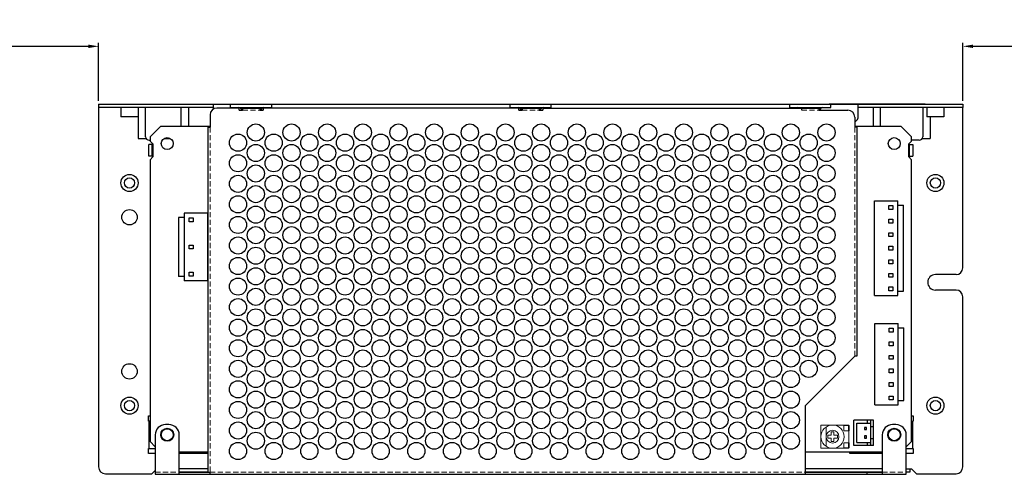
# Model space of a CAD drawing. Header units: millimetres. Extents: x 0 to 2584, y 0 to 2729.
# Tile 30 of 33: x 1453 to 1740, y 2597 to 2729. Entities that reach past the tile are written whole.
import ezdxf

# ---------------------------------------------------------------- set-up
doc = ezdxf.new("R2010")
doc.units = ezdxf.units.MM
doc.header["$LTSCALE"] = 6
doc.linetypes.add('HIDDEN', pattern=[0.375, 0.25, -0.125])
doc.layers.get('0').update_dxf_attribs({"linetype": 'CONTINUOUS'})
doc.layers.get('Defpoints').update_dxf_attribs({"linetype": 'CONTINUOUS'})
for name, color, linetype in [('02___PRT_ALL_AXES', 7, 'CONTINUOUS'), ('03___PRT_ALL_CURVES', 7, 'CONTINUOUS'), ('DIM', 2, 'CONTINUOUS'), ('H', 6, 'HIDDEN')]:
    doc.layers.add(name, color=color, linetype=linetype)
doc.styles.add('SIMPLEX', font='SIMPLEX.shx')
doc.styles.get("Standard").update_dxf_attribs({"font": 'ROMANS.SHX'})
doc.dimstyles.new('STANDARD$0', dxfattribs={"dimtxt": 3, "dimasz": 3, "dimexe": 1, "dimexo": 1, "dimgap": 1, "dimtad": 1, "dimdec": 1, "dimzin": 0, "dimdsep": 46, "dimtxsty": 'STANDARD', "dimcen": -0.5, "dimclrd": 2, "dimclre": 2, "dimclrt": 2, "dimadec": 0, "dimazin": 0, "dimtfac": 1, "dimtdec": 1, "dimtmove": 0, "dimatfit": 3, "dimfxl": 1, "dimtolj": 1, "dimtzin": 0, "dimarcsym": 0})

# ---------------------------------------------------------------- blocks, each defined once
blk = doc.blocks.new('*D75')
at = {"layer": 'Defpoints', "color": 0, "lineweight": 0}
for p in [(1475.67, 2721.56), (1409.17, 2704.67), (1475.67, 2704.67)]:
    blk.add_point(p, dxfattribs=at)
at = {"layer": 'DIM', "lineweight": -2}
for p, q in [((1409.17, 2705.67), (1409.17, 2722.56)), ((1475.67, 2705.67), (1475.67, 2722.56)), ((1412.17, 2721.56), (1472.67, 2721.56))]:
    blk.add_line(p, q, dxfattribs=at)
at = {"layer": 'DIM', "lineweight": 0}
for points in [[(1412.17, 2722.06), (1412.17, 2721.06), (1409.17, 2721.56)], [(1472.67, 2722.06), (1472.67, 2721.06), (1475.67, 2721.56)]]:
    blk.add_solid(points, dxfattribs=at)
at = {"layer": 'DIM', "lineweight": 0, "insert": (1442.42, 2726.06), "char_height": 5, "attachment_point": 5, "style": 'SIMPLEX'}
blk.add_mtext('\\A1;200', dxfattribs=at)
blk = doc.blocks.new('*D76')
at = {"layer": 'Defpoints', "color": 0, "lineweight": 0}
for p in [(1794.16, 2721.56), (1727.67, 2704.67), (1794.16, 2704.67)]:
    blk.add_point(p, dxfattribs=at)
at = {"layer": 'DIM', "lineweight": -2}
for p, q in [((1727.67, 2705.67), (1727.67, 2722.56)), ((1794.16, 2705.67), (1794.16, 2722.56)), ((1730.67, 2721.56), (1791.16, 2721.56))]:
    blk.add_line(p, q, dxfattribs=at)
at = {"layer": 'DIM', "lineweight": 0}
for points in [[(1730.67, 2722.06), (1730.67, 2721.06), (1727.67, 2721.56)], [(1791.16, 2722.06), (1791.16, 2721.06), (1794.16, 2721.56)]]:
    blk.add_solid(points, dxfattribs=at)
at = {"layer": 'DIM', "lineweight": 0, "insert": (1760.92, 2726.06), "char_height": 5, "attachment_point": 5, "style": 'SIMPLEX'}
blk.add_mtext('\\A1;200', dxfattribs=at)

msp = doc.modelspace()

# ---------------------------------------------------------------- linework, layer by layer
at = {"color": 7, "linetype": 'Continuous'}
for p, q in [((1475.67, 2704.67), (1475.67, 2703.67)), ((1475.67, 2704.67), (1727.67, 2704.67)), ((1509.17, 2703.24), (1509.17, 2704.67)), ((1514.17, 2703.67), (1514.17, 2704.67)), ((1526.17, 2703.67), (1526.17, 2704.67)), ((1595.67, 2703.67), (1595.67, 2704.67)), ((1607.67, 2703.67), (1607.67, 2704.67)), ((1677.17, 2703.67), (1677.17, 2704.67)), ((1689.17, 2703.67), (1689.17, 2704.67)), ((1697.17, 2701.17), (1697.17, 2704.67)), ((1727.67, 2704.67), (1727.67, 2703.67)), ((1514.17, 2703.67), (1516.47, 2703.67)), ((1523.87, 2703.67), (1526.17, 2703.67)), ((1595.67, 2703.67), (1597.97, 2703.67)), ((1605.37, 2703.67), (1607.67, 2703.67)), ((1677.17, 2703.67), (1679.47, 2703.67)), ((1686.87, 2703.67), (1689.17, 2703.67)), ((1490.27, 2689.47), (1490.27, 2692.87)), ((1491.27, 2692.87), (1490.27, 2692.87)), ((1712.07, 2692.87), (1713.07, 2692.87)), ((1713.07, 2692.87), (1713.07, 2689.47)), ((1491.27, 2689.47), (1490.27, 2689.47)), ((1712.07, 2689.47), (1713.07, 2689.47)), ((1701.87, 2676.46), (1708.67, 2676.46)), ((1701.87, 2648.8), (1701.87, 2676.46)), ((1708.67, 2648.8), (1708.67, 2676.46)), ((1706.1, 2675.08), (1707.24, 2675.08)), ((1706.1, 2673.94), (1706.1, 2675.08)), ((1707.24, 2673.94), (1706.1, 2673.94)), ((1707.24, 2675.08), (1707.24, 2673.94)), ((1708.67, 2675.21), (1710.37, 2675.21)), ((1710.37, 2650.05), (1710.37, 2675.21)), ((1498.92, 2671.59), (1498.92, 2654.35)), ((1500.62, 2671.59), (1498.92, 2671.59)), ((1500.62, 2672.84), (1500.62, 2653.1)), ((1507.42, 2672.84), (1500.62, 2672.84)), ((1502.05, 2670.32), (1502.05, 2671.46)), ((1502.05, 2671.46), (1503.19, 2671.46)), ((1503.19, 2670.32), (1502.05, 2670.32)), ((1503.19, 2671.46), (1503.19, 2670.32)), ((1507.42, 2672.84), (1507.42, 2653.1)), ((1706.1, 2671.12), (1707.24, 2671.12)), ((1706.1, 2669.98), (1706.1, 2671.12)), ((1707.24, 2671.12), (1707.24, 2669.98)), ((1707.24, 2669.98), (1706.1, 2669.98)), ((1706.1, 2667.16), (1707.24, 2667.16)), ((1706.1, 2666.02), (1706.1, 2667.16)), ((1707.24, 2667.16), (1707.24, 2666.02)), ((1707.24, 2666.02), (1706.1, 2666.02)), ((1502.05, 2662.4), (1502.05, 2663.54)), ((1502.05, 2663.54), (1503.19, 2663.54)), ((1503.19, 2662.4), (1502.05, 2662.4)), ((1503.19, 2663.54), (1503.19, 2662.4)), ((1706.1, 2663.2), (1707.24, 2663.2)), ((1706.1, 2662.06), (1706.1, 2663.2)), ((1707.24, 2662.06), (1706.1, 2662.06)), ((1707.24, 2663.2), (1707.24, 2662.06)), ((1706.1, 2659.24), (1707.24, 2659.24)), ((1706.1, 2658.1), (1706.1, 2659.24)), ((1707.24, 2659.24), (1707.24, 2658.1)), ((1707.24, 2658.1), (1706.1, 2658.1)), ((1500.62, 2654.35), (1498.92, 2654.35)), ((1507.42, 2653.1), (1500.62, 2653.1)), ((1502.05, 2654.48), (1502.05, 2655.62)), ((1502.05, 2655.62), (1503.19, 2655.62)), ((1503.19, 2654.48), (1502.05, 2654.48)), ((1503.19, 2655.62), (1503.19, 2654.48)), ((1706.1, 2655.28), (1707.24, 2655.28)), ((1706.1, 2654.14), (1706.1, 2655.28)), ((1707.24, 2654.14), (1706.1, 2654.14)), ((1707.24, 2655.28), (1707.24, 2654.14)), ((1706.1, 2651.32), (1707.24, 2651.32)), ((1706.1, 2650.18), (1706.1, 2651.32)), ((1707.24, 2650.18), (1706.1, 2650.18)), ((1707.24, 2651.32), (1707.24, 2650.18)), ((1708.67, 2650.05), (1710.37, 2650.05)), ((1701.87, 2648.8), (1708.67, 2648.8)), ((1701.99, 2640.64), (1708.79, 2640.64)), ((1701.99, 2616.94), (1701.99, 2640.64)), ((1706.22, 2639.26), (1707.36, 2639.26)), ((1706.22, 2638.12), (1706.22, 2639.26)), ((1707.36, 2639.26), (1707.36, 2638.12)), ((1708.79, 2616.94), (1708.79, 2640.64)), ((1708.79, 2639.39), (1710.49, 2639.39)), ((1710.49, 2618.19), (1710.49, 2639.39)), ((1707.36, 2638.12), (1706.22, 2638.12)), ((1706.22, 2635.3), (1707.36, 2635.3)), ((1706.22, 2634.16), (1706.22, 2635.3)), ((1707.36, 2634.16), (1706.22, 2634.16)), ((1707.36, 2635.3), (1707.36, 2634.16)), ((1706.22, 2631.34), (1707.36, 2631.34)), ((1706.22, 2630.2), (1706.22, 2631.34)), ((1707.36, 2630.2), (1706.22, 2630.2)), ((1707.36, 2631.34), (1707.36, 2630.2)), ((1706.22, 2627.38), (1707.36, 2627.38)), ((1706.22, 2626.24), (1706.22, 2627.38)), ((1707.36, 2627.38), (1707.36, 2626.24)), ((1707.36, 2626.24), (1706.22, 2626.24)), ((1706.22, 2623.42), (1707.36, 2623.42)), ((1706.22, 2622.28), (1706.22, 2623.42)), ((1707.36, 2622.28), (1706.22, 2622.28)), ((1707.36, 2623.42), (1707.36, 2622.28)), ((1706.22, 2619.46), (1707.36, 2619.46)), ((1706.22, 2618.32), (1706.22, 2619.46)), ((1707.36, 2619.46), (1707.36, 2618.32)), ((1701.99, 2616.94), (1708.79, 2616.94)), ((1707.36, 2618.32), (1706.22, 2618.32)), ((1708.79, 2618.19), (1710.49, 2618.19)), ((1701.64, 2612.44), (1695.89, 2612.44)), ((1695.89, 2605.04), (1695.89, 2612.44)), ((1696.72, 2611.59), (1700.82, 2611.59)), ((1696.72, 2605.89), (1696.72, 2611.59)), ((1699.59, 2610.31), (1698.95, 2610.31)), ((1698.95, 2610.31), (1698.95, 2609.67)), ((1699.59, 2609.67), (1699.59, 2610.31)), ((1699.82, 2611.59), (1699.82, 2612.44)), ((1700.82, 2605.04), (1700.82, 2612.44)), ((1701.64, 2610.49), (1700.82, 2610.49)), ((1701.64, 2605.04), (1701.64, 2612.44)), ((1698.95, 2609.67), (1699.59, 2609.67)), ((1699.59, 2607.81), (1698.95, 2607.81)), ((1698.95, 2607.81), (1698.95, 2607.17)), ((1698.95, 2607.17), (1699.59, 2607.17)), ((1699.59, 2607.17), (1699.59, 2607.81)), ((1701.64, 2606.99), (1700.82, 2606.99)), ((1701.64, 2605.04), (1695.89, 2605.04)), ((1696.72, 2605.89), (1700.82, 2605.89)), ((1699.82, 2605.04), (1699.82, 2605.89)), ((1712.17, 2598.27), (1712.17, 2597.27)), ((1507.57, 2597.27), (1499.17, 2597.27)), ((1499.17, 2597.22), (1507.57, 2597.22)), ((1704.17, 2597.27), (1681.67, 2597.27)), ((1681.67, 2597.22), (1704.17, 2597.22)), ((1699.67, 2597.22), (1699.67, 2596.62)), ((1712.17, 2597.27), (1711.17, 2597.27))]:
    msp.add_line(p, q, dxfattribs=at)
at = {"color": 3, "linetype": 'Continuous'}
for p, q in [((1475.67, 2703.67), (1475.67, 2598.77)), ((1509.17, 2703.67), (1475.67, 2703.67)), ((1489.37, 2695.17), (1489.37, 2703.67)), ((1499.67, 2703.67), (1499.67, 2698.17)), ((1501.87, 2703.67), (1501.87, 2698.17)), ((1516.67, 2703.52), (1510.17, 2703.52)), ((1516.47, 2703.67), (1523.87, 2703.67)), ((1516.67, 2702.92), (1516.67, 2703.52)), ((1516.67, 2702.92), (1517.67, 2702.92)), ((1516.96, 2703.52), (1523.37, 2703.52)), ((1517.67, 2703.52), (1517.67, 2702.92)), ((1522.67, 2703.52), (1522.67, 2702.92)), ((1522.67, 2702.92), (1523.67, 2702.92)), ((1523.67, 2703.52), (1523.67, 2702.92)), ((1598.17, 2703.52), (1523.67, 2703.52)), ((1597.97, 2703.67), (1605.37, 2703.67)), ((1598.17, 2702.92), (1598.17, 2703.52)), ((1598.17, 2702.92), (1599.17, 2702.92)), ((1598.46, 2703.52), (1604.87, 2703.52)), ((1599.17, 2703.52), (1599.17, 2702.92)), ((1604.17, 2703.52), (1604.17, 2702.92)), ((1604.17, 2702.92), (1605.17, 2702.92)), ((1605.17, 2703.52), (1605.17, 2702.92)), ((1605.17, 2703.52), (1686.37, 2703.52)), ((1679.47, 2703.67), (1686.87, 2703.67)), ((1680.67, 2702.92), (1680.67, 2703.52)), ((1685.67, 2703.52), (1685.67, 2702.92)), ((1685.67, 2702.92), (1694.17, 2702.92)), ((1727.67, 2703.67), (1697.17, 2703.67)), ((1701.47, 2703.67), (1701.47, 2698.17)), ((1703.67, 2698.17), (1703.67, 2703.67)), ((1715.97, 2703.67), (1715.97, 2695.17)), ((1727.67, 2656.92), (1727.67, 2703.67)), ((1487.17, 2700.97), (1487.17, 2694.67)), ((1508.17, 2701.52), (1508.17, 2697.92)), ((1696.17, 2700.92), (1696.17, 2697.92)), ((1718.17, 2700.97), (1718.17, 2694.67)), ((1507.57, 2597.22), (1507.57, 2697.92)), ((1507.57, 2697.92), (1508.17, 2697.92)), ((1696.77, 2697.92), (1696.17, 2697.92)), ((1696.77, 2697.92), (1696.77, 2631.12)), ((1487.17, 2694.67), (1489.52, 2694.67)), ((1490.37, 2694.17), (1490.67, 2694.17)), ((1494.82, 2694.67), (1496.51, 2694.67)), ((1714.97, 2694.17), (1712.67, 2694.17)), ((1715.81, 2694.67), (1718.17, 2694.67)), ((1491.27, 2689.47), (1491.27, 2692.87)), ((1491.47, 2692.87), (1491.27, 2692.87)), ((1712.07, 2692.87), (1711.87, 2692.87)), ((1712.07, 2689.47), (1712.07, 2692.87)), ((1491.27, 2689.47), (1491.47, 2689.47)), ((1711.87, 2689.47), (1712.07, 2689.47)), ((1725.67, 2654.92), (1719.67, 2654.92)), ((1725.67, 2650.42), (1719.67, 2650.42)), ((1727.67, 2598.77), (1727.67, 2648.42)), ((1681.67, 2616.62), (1696.17, 2631.12)), ((1696.77, 2631.12), (1696.17, 2631.12)), ((1681.67, 2616.62), (1681.67, 2596.62)), ((1490.67, 2612.17), (1490.17, 2612.17)), ((1490.27, 2612.17), (1490.27, 2604.17)), ((1496.17, 2611.12), (1495.17, 2611.12)), ((1708.17, 2611.12), (1707.17, 2611.12)), ((1712.67, 2612.17), (1713.17, 2612.17)), ((1713.07, 2604.17), (1713.07, 2612.17)), ((1492.17, 2608.12), (1492.17, 2596.62)), ((1499.17, 2596.62), (1499.17, 2608.12)), ((1704.17, 2608.12), (1704.17, 2596.62)), ((1711.17, 2596.62), (1711.17, 2608.12)), ((1490.17, 2604.17), (1492.17, 2604.17)), ((1711.17, 2604.17), (1713.17, 2604.17)), ((1507.57, 2598.27), (1499.17, 2598.27)), ((1704.17, 2598.27), (1681.67, 2598.27)), ((1711.17, 2598.27), (1712.67, 2598.27)), ((1712.67, 2598.27), (1714.17, 2596.77)), ((1477.67, 2596.77), (1491.17, 2596.77)), ((1491.17, 2596.77), (1492.17, 2597.77)), ((1492.17, 2596.62), (1711.17, 2596.62)), ((1507.57, 2597.22), (1508.17, 2597.22)), ((1508.17, 2596.62), (1508.17, 2597.22)), ((1714.17, 2596.77), (1725.67, 2596.77))]:
    msp.add_line(p, q, dxfattribs=at)
at = {"color": 7, "linetype": 'Continuous', "lineweight": 0}
for p, q in [((1687.81, 2604.77), (1687.81, 2610.45)), ((1694.38, 2610.86), (1694.38, 2611.01)), ((1689.28, 2608.01), (1688.28, 2608.01)), ((1688.28, 2607.21), (1688.28, 2608.01)), ((1688.28, 2607.21), (1689.28, 2607.21)), ((1690.08, 2609.01), (1689.28, 2609.01)), ((1689.28, 2609.01), (1689.28, 2608.01)), ((1689.28, 2607.21), (1689.28, 2606.21)), ((1690.08, 2608.01), (1690.08, 2609.01)), ((1691.08, 2608.01), (1690.08, 2608.01)), ((1690.08, 2607.21), (1691.08, 2607.21)), ((1690.08, 2606.21), (1690.08, 2607.21)), ((1691.08, 2608.01), (1691.08, 2607.21)), ((1694.38, 2605.86), (1694.38, 2609.36)), ((1689.28, 2606.21), (1690.08, 2606.21)), ((1694.38, 2604.21), (1694.38, 2604.36))]:
    msp.add_line(p, q, dxfattribs=at)
at = {"color": 3, "linetype": 'Continuous', "lineweight": 0}
for p, q in [((1692.98, 2610.86), (1694.48, 2610.86)), ((1692.98, 2609.36), (1692.98, 2610.86)), ((1694.28, 2610.86), (1694.28, 2609.36)), ((1694.48, 2610.86), (1694.48, 2609.36)), ((1692.98, 2609.36), (1694.48, 2609.36)), ((1692.98, 2605.86), (1694.48, 2605.86)), ((1692.98, 2604.36), (1692.98, 2605.86)), ((1692.98, 2604.36), (1694.48, 2604.36)), ((1694.28, 2605.86), (1694.28, 2604.36)), ((1694.48, 2605.86), (1694.48, 2604.36))]:
    msp.add_line(p, q, dxfattribs=at)
at = {"color": 7, "linetype": 'Continuous', "lineweight": 0}
for radius in [3.4, 1.87]:
    msp.add_circle((1689.68, 2607.61), radius, dxfattribs=at)
at = {"color": 3, "linetype": 'Continuous'}
for centre, radius, start, end in [((1510.17, 2701.52), 2, 90, 180), ((1694.17, 2700.92), 2, 0, 90), ((1490.37, 2695.17), 1, 180, 270), ((1714.97, 2695.17), 1, 270, 0), ((1725.67, 2656.92), 2, 270, 0), ((1725.67, 2648.42), 2, 0, 90), ((1495.17, 2608.12), 3, 90, 180), ((1496.17, 2608.12), 3, 0, 90), ((1707.17, 2608.12), 3, 90, 180), ((1708.17, 2608.12), 3, 0, 90), ((1477.67, 2598.77), 2, 180, 270), ((1725.67, 2598.77), 2, 270, 0)]:
    msp.add_arc(centre, radius, start, end, dxfattribs=at)
at = {"color": 7, "linetype": 'Continuous'}
for centre, radius, start, end in [((1516.47, 2702.67), 1, 14.871, 90), ((1523.87, 2702.67), 1, 90, 165.129), ((1597.97, 2702.67), 1, 14.871, 90), ((1605.37, 2702.67), 1, 90, 165.129), ((1679.47, 2702.67), 1, 59.8701, 90), ((1686.87, 2702.67), 1, 90, 165.129), ((1695.17, 2701.17), 2, 300.3556, 0)]:
    msp.add_arc(centre, radius, start, end, dxfattribs=at)
at = {"layer": '02___PRT_ALL_AXES', "color": 3, "linetype": 'Continuous'}
for p, q in [((1482.17, 2703.67), (1482.17, 2700.97)), ((1487.17, 2703.67), (1487.17, 2700.97)), ((1717.17, 2703.67), (1717.17, 2700.97)), ((1722.17, 2703.67), (1722.17, 2700.97)), ((1487.17, 2700.97), (1482.17, 2700.97)), ((1722.17, 2700.97), (1717.17, 2700.97)), ((1490.17, 2612.17), (1490.17, 2613.67)), ((1490.17, 2613.67), (1490.67, 2613.67)), ((1712.67, 2613.67), (1713.17, 2613.67)), ((1713.17, 2613.67), (1713.17, 2612.17)), ((1490.17, 2602.67), (1490.17, 2604.17)), ((1713.17, 2604.17), (1713.17, 2602.67)), ((1492.17, 2602.67), (1490.17, 2602.67)), ((1507.57, 2602.67), (1499.17, 2602.67)), ((1694.67, 2602.67), (1694.67, 2603.17)), ((1704.17, 2602.67), (1694.67, 2602.67)), ((1713.17, 2602.67), (1711.17, 2602.67))]:
    msp.add_line(p, q, dxfattribs=at)
at = {"layer": '02___PRT_ALL_AXES', "color": 7, "linetype": 'Continuous'}
for p, q in [((1493.67, 2698.17), (1490.67, 2695.17)), ((1508.17, 2698.17), (1493.67, 2698.17)), ((1709.67, 2698.17), (1696.17, 2698.17)), ((1712.67, 2695.17), (1709.67, 2698.17)), ((1490.67, 2695.17), (1490.67, 2693.87)), ((1490.67, 2693.87), (1491.47, 2693.07)), ((1491.47, 2693.07), (1491.47, 2689.27)), ((1711.87, 2693.07), (1712.67, 2693.87)), ((1711.87, 2689.27), (1711.87, 2693.07)), ((1712.67, 2693.87), (1712.67, 2695.17)), ((1491.47, 2689.27), (1490.67, 2688.47)), ((1490.67, 2688.47), (1490.67, 2606.17)), ((1712.67, 2688.47), (1711.87, 2689.27)), ((1712.67, 2606.17), (1712.67, 2688.47)), ((1490.67, 2606.17), (1492.17, 2604.67)), ((1711.17, 2604.67), (1712.67, 2606.17)), ((1499.17, 2603.17), (1507.57, 2603.17)), ((1681.67, 2603.17), (1704.17, 2603.17))]:
    msp.add_line(p, q, dxfattribs=at)
at = {"layer": '02___PRT_ALL_AXES', "color": 7, "linetype": 'Continuous', "lineweight": 0}
for p, q in [((1694.38, 2611.01), (1686.28, 2611.01)), ((1686.28, 2611.01), (1686.28, 2604.21)), ((1686.28, 2604.21), (1694.38, 2604.21))]:
    msp.add_line(p, q, dxfattribs=at)
at = {"layer": '02___PRT_ALL_AXES', "color": 3, "linetype": 'Continuous'}
for centre, radius in [((1521.52, 2696.42), 2.5), ((1531.92, 2696.42), 2.5), ((1542.32, 2696.42), 2.5), ((1552.72, 2696.42), 2.5), ((1563.12, 2696.42), 2.5), ((1573.52, 2696.42), 2.5), ((1583.92, 2696.42), 2.5), ((1594.32, 2696.42), 2.5), ((1604.72, 2696.42), 2.5), ((1615.12, 2696.42), 2.5), ((1625.52, 2696.42), 2.5), ((1635.92, 2696.42), 2.5), ((1646.32, 2696.42), 2.5), ((1656.72, 2696.42), 2.5), ((1667.12, 2696.42), 2.5), ((1677.52, 2696.42), 2.5), ((1687.92, 2696.42), 2.5), ((1516.32, 2693.42), 2.5), ((1526.72, 2693.42), 2.5), ((1537.12, 2693.42), 2.5), ((1547.52, 2693.42), 2.5), ((1557.92, 2693.42), 2.5), ((1568.32, 2693.42), 2.5), ((1578.72, 2693.42), 2.5), ((1589.12, 2693.42), 2.5), ((1599.52, 2693.42), 2.5), ((1609.92, 2693.42), 2.5), ((1620.32, 2693.42), 2.5), ((1630.72, 2693.42), 2.5), ((1641.12, 2693.42), 2.5), ((1651.52, 2693.42), 2.5), ((1661.92, 2693.42), 2.5), ((1672.32, 2693.42), 2.5), ((1682.72, 2693.42), 2.5), ((1521.52, 2690.42), 2.5), ((1531.92, 2690.42), 2.5), ((1542.32, 2690.42), 2.5), ((1552.72, 2690.42), 2.5), ((1563.12, 2690.42), 2.5), ((1573.52, 2690.42), 2.5), ((1583.92, 2690.42), 2.5), ((1594.32, 2690.42), 2.5), ((1604.72, 2690.42), 2.5), ((1615.12, 2690.42), 2.5), ((1625.52, 2690.42), 2.5), ((1635.92, 2690.42), 2.5), ((1646.32, 2690.42), 2.5), ((1656.72, 2690.42), 2.5), ((1667.12, 2690.42), 2.5), ((1677.52, 2690.42), 2.5), ((1687.92, 2690.42), 2.5), ((1516.32, 2687.42), 2.5), ((1526.72, 2687.42), 2.5), ((1537.12, 2687.42), 2.5), ((1547.52, 2687.42), 2.5), ((1557.92, 2687.42), 2.5), ((1568.32, 2687.42), 2.5), ((1578.72, 2687.42), 2.5), ((1589.12, 2687.42), 2.5), ((1599.52, 2687.42), 2.5), ((1609.92, 2687.42), 2.5), ((1620.32, 2687.42), 2.5), ((1630.72, 2687.42), 2.5), ((1641.12, 2687.42), 2.5), ((1651.52, 2687.42), 2.5), ((1661.92, 2687.42), 2.5), ((1672.32, 2687.42), 2.5), ((1682.72, 2687.42), 2.5), ((1521.52, 2684.42), 2.5), ((1531.92, 2684.42), 2.5), ((1542.32, 2684.42), 2.5), ((1552.72, 2684.42), 2.5), ((1563.12, 2684.42), 2.5), ((1573.52, 2684.42), 2.5), ((1583.92, 2684.42), 2.5), ((1594.32, 2684.42), 2.5), ((1604.72, 2684.42), 2.5), ((1615.12, 2684.42), 2.5), ((1625.52, 2684.42), 2.5), ((1635.92, 2684.42), 2.5), ((1646.32, 2684.42), 2.5), ((1656.72, 2684.42), 2.5), ((1667.12, 2684.42), 2.5), ((1677.52, 2684.42), 2.5), ((1687.92, 2684.42), 2.5), ((1484.67, 2681.67), 2.5), ((1516.32, 2681.42), 2.5), ((1526.72, 2681.42), 2.5), ((1537.12, 2681.42), 2.5), ((1547.52, 2681.42), 2.5), ((1557.92, 2681.42), 2.5), ((1568.32, 2681.42), 2.5), ((1578.72, 2681.42), 2.5), ((1589.12, 2681.42), 2.5), ((1599.52, 2681.42), 2.5), ((1609.92, 2681.42), 2.5), ((1620.32, 2681.42), 2.5), ((1630.72, 2681.42), 2.5), ((1641.12, 2681.42), 2.5), ((1651.52, 2681.42), 2.5), ((1661.92, 2681.42), 2.5), ((1672.32, 2681.42), 2.5), ((1682.72, 2681.42), 2.5), ((1719.67, 2681.67), 2.5), ((1521.52, 2678.42), 2.5), ((1531.92, 2678.42), 2.5), ((1542.32, 2678.42), 2.5), ((1552.72, 2678.42), 2.5), ((1563.12, 2678.42), 2.5), ((1573.52, 2678.42), 2.5), ((1583.92, 2678.42), 2.5), ((1594.32, 2678.42), 2.5), ((1604.72, 2678.42), 2.5), ((1615.12, 2678.42), 2.5), ((1625.52, 2678.42), 2.5), ((1635.92, 2678.42), 2.5), ((1646.32, 2678.42), 2.5), ((1656.72, 2678.42), 2.5), ((1667.12, 2678.42), 2.5), ((1677.52, 2678.42), 2.5), ((1687.92, 2678.42), 2.5), ((1516.32, 2675.42), 2.5), ((1526.72, 2675.42), 2.5), ((1537.12, 2675.42), 2.5), ((1547.52, 2675.42), 2.5), ((1557.92, 2675.42), 2.5), ((1568.32, 2675.42), 2.5), ((1578.72, 2675.42), 2.5), ((1589.12, 2675.42), 2.5), ((1599.52, 2675.42), 2.5), ((1609.92, 2675.42), 2.5), ((1620.32, 2675.42), 2.5), ((1630.72, 2675.42), 2.5), ((1641.12, 2675.42), 2.5), ((1651.52, 2675.42), 2.5), ((1661.92, 2675.42), 2.5), ((1672.32, 2675.42), 2.5), ((1682.72, 2675.42), 2.5), ((1484.67, 2671.67), 2.25), ((1521.52, 2672.42), 2.5), ((1531.92, 2672.42), 2.5), ((1542.32, 2672.42), 2.5), ((1552.72, 2672.42), 2.5), ((1563.12, 2672.42), 2.5), ((1573.52, 2672.42), 2.5), ((1583.92, 2672.42), 2.5), ((1594.32, 2672.42), 2.5), ((1604.72, 2672.42), 2.5), ((1615.12, 2672.42), 2.5), ((1625.52, 2672.42), 2.5), ((1635.92, 2672.42), 2.5), ((1646.32, 2672.42), 2.5), ((1656.72, 2672.42), 2.5), ((1667.12, 2672.42), 2.5), ((1677.52, 2672.42), 2.5), ((1687.92, 2672.42), 2.5), ((1516.32, 2669.42), 2.5), ((1526.72, 2669.42), 2.5), ((1537.12, 2669.42), 2.5), ((1547.52, 2669.42), 2.5), ((1557.92, 2669.42), 2.5), ((1568.32, 2669.42), 2.5), ((1578.72, 2669.42), 2.5), ((1589.12, 2669.42), 2.5), ((1599.52, 2669.42), 2.5), ((1609.92, 2669.42), 2.5), ((1620.32, 2669.42), 2.5), ((1630.72, 2669.42), 2.5), ((1641.12, 2669.42), 2.5), ((1651.52, 2669.42), 2.5), ((1661.92, 2669.42), 2.5), ((1672.32, 2669.42), 2.5), ((1682.72, 2669.42), 2.5), ((1521.52, 2666.42), 2.5), ((1531.92, 2666.42), 2.5), ((1542.32, 2666.42), 2.5), ((1552.72, 2666.42), 2.5), ((1563.12, 2666.42), 2.5), ((1573.52, 2666.42), 2.5), ((1583.92, 2666.42), 2.5), ((1594.32, 2666.42), 2.5), ((1604.72, 2666.42), 2.5), ((1615.12, 2666.42), 2.5), ((1625.52, 2666.42), 2.5), ((1635.92, 2666.42), 2.5), ((1646.32, 2666.42), 2.5), ((1656.72, 2666.42), 2.5), ((1667.12, 2666.42), 2.5), ((1677.52, 2666.42), 2.5), ((1687.92, 2666.42), 2.5), ((1516.32, 2663.42), 2.5), ((1526.72, 2663.42), 2.5), ((1537.12, 2663.42), 2.5), ((1547.52, 2663.42), 2.5), ((1557.92, 2663.42), 2.5), ((1568.32, 2663.42), 2.5), ((1578.72, 2663.42), 2.5), ((1589.12, 2663.42), 2.5), ((1599.52, 2663.42), 2.5), ((1609.92, 2663.42), 2.5), ((1620.32, 2663.42), 2.5), ((1630.72, 2663.42), 2.5), ((1641.12, 2663.42), 2.5), ((1651.52, 2663.42), 2.5), ((1661.92, 2663.42), 2.5), ((1672.32, 2663.42), 2.5), ((1682.72, 2663.42), 2.5), ((1521.52, 2660.42), 2.5), ((1531.92, 2660.42), 2.5), ((1542.32, 2660.42), 2.5), ((1552.72, 2660.42), 2.5), ((1563.12, 2660.42), 2.5), ((1573.52, 2660.42), 2.5), ((1583.92, 2660.42), 2.5), ((1594.32, 2660.42), 2.5), ((1604.72, 2660.42), 2.5), ((1615.12, 2660.42), 2.5), ((1625.52, 2660.42), 2.5), ((1635.92, 2660.42), 2.5), ((1646.32, 2660.42), 2.5), ((1656.72, 2660.42), 2.5), ((1667.12, 2660.42), 2.5), ((1677.52, 2660.42), 2.5), ((1687.92, 2660.42), 2.5), ((1516.32, 2657.42), 2.5), ((1526.72, 2657.42), 2.5), ((1537.12, 2657.42), 2.5), ((1547.52, 2657.42), 2.5), ((1557.92, 2657.42), 2.5), ((1568.32, 2657.42), 2.5), ((1578.72, 2657.42), 2.5), ((1589.12, 2657.42), 2.5), ((1599.52, 2657.42), 2.5), ((1609.92, 2657.42), 2.5), ((1620.32, 2657.42), 2.5), ((1630.72, 2657.42), 2.5), ((1641.12, 2657.42), 2.5), ((1651.52, 2657.42), 2.5), ((1661.92, 2657.42), 2.5), ((1672.32, 2657.42), 2.5), ((1682.72, 2657.42), 2.5), ((1521.52, 2654.42), 2.5), ((1531.92, 2654.42), 2.5), ((1542.32, 2654.42), 2.5), ((1552.72, 2654.42), 2.5), ((1563.12, 2654.42), 2.5), ((1573.52, 2654.42), 2.5), ((1583.92, 2654.42), 2.5), ((1594.32, 2654.42), 2.5), ((1604.72, 2654.42), 2.5), ((1615.12, 2654.42), 2.5), ((1625.52, 2654.42), 2.5), ((1635.92, 2654.42), 2.5), ((1646.32, 2654.42), 2.5), ((1656.72, 2654.42), 2.5), ((1667.12, 2654.42), 2.5), ((1677.52, 2654.42), 2.5), ((1687.92, 2654.42), 2.5), ((1516.32, 2651.42), 2.5), ((1526.72, 2651.42), 2.5), ((1537.12, 2651.42), 2.5), ((1547.52, 2651.42), 2.5), ((1557.92, 2651.42), 2.5), ((1568.32, 2651.42), 2.5), ((1578.72, 2651.42), 2.5), ((1589.12, 2651.42), 2.5), ((1599.52, 2651.42), 2.5), ((1609.92, 2651.42), 2.5), ((1620.32, 2651.42), 2.5), ((1630.72, 2651.42), 2.5), ((1641.12, 2651.42), 2.5), ((1651.52, 2651.42), 2.5), ((1661.92, 2651.42), 2.5), ((1672.32, 2651.42), 2.5), ((1682.72, 2651.42), 2.5), ((1521.52, 2648.42), 2.5), ((1531.92, 2648.42), 2.5), ((1542.32, 2648.42), 2.5), ((1552.72, 2648.42), 2.5), ((1563.12, 2648.42), 2.5), ((1573.52, 2648.42), 2.5), ((1583.92, 2648.42), 2.5), ((1594.32, 2648.42), 2.5), ((1604.72, 2648.42), 2.5), ((1615.12, 2648.42), 2.5), ((1625.52, 2648.42), 2.5), ((1635.92, 2648.42), 2.5), ((1646.32, 2648.42), 2.5), ((1656.72, 2648.42), 2.5), ((1667.12, 2648.42), 2.5), ((1677.52, 2648.42), 2.5), ((1687.92, 2648.42), 2.5), ((1516.32, 2645.42), 2.5), ((1526.72, 2645.42), 2.5), ((1537.12, 2645.42), 2.5), ((1547.52, 2645.42), 2.5), ((1557.92, 2645.42), 2.5), ((1568.32, 2645.42), 2.5), ((1578.72, 2645.42), 2.5), ((1589.12, 2645.42), 2.5), ((1599.52, 2645.42), 2.5), ((1609.92, 2645.42), 2.5), ((1620.32, 2645.42), 2.5), ((1630.72, 2645.42), 2.5), ((1641.12, 2645.42), 2.5), ((1651.52, 2645.42), 2.5), ((1661.92, 2645.42), 2.5), ((1672.32, 2645.42), 2.5), ((1682.72, 2645.42), 2.5), ((1521.52, 2642.42), 2.5), ((1531.92, 2642.42), 2.5), ((1542.32, 2642.42), 2.5), ((1552.72, 2642.42), 2.5), ((1563.12, 2642.42), 2.5), ((1573.52, 2642.42), 2.5), ((1583.92, 2642.42), 2.5), ((1594.32, 2642.42), 2.5), ((1604.72, 2642.42), 2.5), ((1615.12, 2642.42), 2.5), ((1625.52, 2642.42), 2.5), ((1635.92, 2642.42), 2.5), ((1646.32, 2642.42), 2.5), ((1656.72, 2642.42), 2.5), ((1667.12, 2642.42), 2.5), ((1677.52, 2642.42), 2.5), ((1687.92, 2642.42), 2.5), ((1516.32, 2639.42), 2.5), ((1526.72, 2639.42), 2.5), ((1537.12, 2639.42), 2.5), ((1547.52, 2639.42), 2.5), ((1557.92, 2639.42), 2.5), ((1568.32, 2639.42), 2.5), ((1578.72, 2639.42), 2.5), ((1589.12, 2639.42), 2.5), ((1599.52, 2639.42), 2.5), ((1609.92, 2639.42), 2.5), ((1620.32, 2639.42), 2.5), ((1630.72, 2639.42), 2.5), ((1641.12, 2639.42), 2.5), ((1651.52, 2639.42), 2.5), ((1661.92, 2639.42), 2.5), ((1672.32, 2639.42), 2.5), ((1682.72, 2639.42), 2.5), ((1521.52, 2636.42), 2.5), ((1531.92, 2636.42), 2.5), ((1542.32, 2636.42), 2.5), ((1552.72, 2636.42), 2.5), ((1563.12, 2636.42), 2.5), ((1573.52, 2636.42), 2.5), ((1583.92, 2636.42), 2.5), ((1594.32, 2636.42), 2.5), ((1604.72, 2636.42), 2.5), ((1615.12, 2636.42), 2.5), ((1625.52, 2636.42), 2.5), ((1635.92, 2636.42), 2.5), ((1646.32, 2636.42), 2.5), ((1656.72, 2636.42), 2.5), ((1667.12, 2636.42), 2.5), ((1677.52, 2636.42), 2.5), ((1687.92, 2636.42), 2.5), ((1516.32, 2633.42), 2.5), ((1526.72, 2633.42), 2.5), ((1537.12, 2633.42), 2.5), ((1547.52, 2633.42), 2.5), ((1557.92, 2633.42), 2.5), ((1568.32, 2633.42), 2.5), ((1578.72, 2633.42), 2.5), ((1589.12, 2633.42), 2.5), ((1599.52, 2633.42), 2.5), ((1609.92, 2633.42), 2.5), ((1620.32, 2633.42), 2.5), ((1630.72, 2633.42), 2.5), ((1641.12, 2633.42), 2.5), ((1651.52, 2633.42), 2.5), ((1661.92, 2633.42), 2.5), ((1672.32, 2633.42), 2.5), ((1682.72, 2633.42), 2.5), ((1521.52, 2630.42), 2.5), ((1531.92, 2630.42), 2.5), ((1542.32, 2630.42), 2.5), ((1552.72, 2630.42), 2.5), ((1563.12, 2630.42), 2.5), ((1573.52, 2630.42), 2.5), ((1583.92, 2630.42), 2.5), ((1594.32, 2630.42), 2.5), ((1604.72, 2630.42), 2.5), ((1615.12, 2630.42), 2.5), ((1625.52, 2630.42), 2.5), ((1635.92, 2630.42), 2.5), ((1646.32, 2630.42), 2.5), ((1656.72, 2630.42), 2.5), ((1667.12, 2630.42), 2.5), ((1677.52, 2630.42), 2.5), ((1687.92, 2630.42), 2.5), ((1516.32, 2627.42), 2.5), ((1526.72, 2627.42), 2.5), ((1537.12, 2627.42), 2.5), ((1547.52, 2627.42), 2.5), ((1557.92, 2627.42), 2.5), ((1568.32, 2627.42), 2.5), ((1578.72, 2627.42), 2.5), ((1589.12, 2627.42), 2.5), ((1599.52, 2627.42), 2.5), ((1609.92, 2627.42), 2.5), ((1620.32, 2627.42), 2.5), ((1630.72, 2627.42), 2.5), ((1641.12, 2627.42), 2.5), ((1651.52, 2627.42), 2.5), ((1661.92, 2627.42), 2.5), ((1672.32, 2627.42), 2.5), ((1682.72, 2627.42), 2.5), ((1484.67, 2626.67), 2.25), ((1521.52, 2624.42), 2.5), ((1531.92, 2624.42), 2.5), ((1542.32, 2624.42), 2.5), ((1552.72, 2624.42), 2.5), ((1563.12, 2624.42), 2.5), ((1573.52, 2624.42), 2.5), ((1583.92, 2624.42), 2.5), ((1594.32, 2624.42), 2.5), ((1604.72, 2624.42), 2.5), ((1615.12, 2624.42), 2.5), ((1625.52, 2624.42), 2.5), ((1635.92, 2624.42), 2.5), ((1646.32, 2624.42), 2.5), ((1656.72, 2624.42), 2.5), ((1667.12, 2624.42), 2.5), ((1677.52, 2624.42), 2.5), ((1516.32, 2621.42), 2.5), ((1526.72, 2621.42), 2.5), ((1537.12, 2621.42), 2.5), ((1547.52, 2621.42), 2.5), ((1557.92, 2621.42), 2.5), ((1568.32, 2621.42), 2.5), ((1578.72, 2621.42), 2.5), ((1589.12, 2621.42), 2.5), ((1599.52, 2621.42), 2.5), ((1609.92, 2621.42), 2.5), ((1620.32, 2621.42), 2.5), ((1630.72, 2621.42), 2.5), ((1641.12, 2621.42), 2.5), ((1651.52, 2621.42), 2.5), ((1661.92, 2621.42), 2.5), ((1672.32, 2621.42), 2.5), ((1484.67, 2616.67), 2.5), ((1521.52, 2618.42), 2.5), ((1531.92, 2618.42), 2.5), ((1542.32, 2618.42), 2.5), ((1552.72, 2618.42), 2.5), ((1563.12, 2618.42), 2.5), ((1573.52, 2618.42), 2.5), ((1583.92, 2618.42), 2.5), ((1594.32, 2618.42), 2.5), ((1604.72, 2618.42), 2.5), ((1615.12, 2618.42), 2.5), ((1625.52, 2618.42), 2.5), ((1635.92, 2618.42), 2.5), ((1646.32, 2618.42), 2.5), ((1656.72, 2618.42), 2.5), ((1667.12, 2618.42), 2.5), ((1677.52, 2618.42), 2.5), ((1719.67, 2616.67), 2.5), ((1516.32, 2615.42), 2.5), ((1526.72, 2615.42), 2.5), ((1537.12, 2615.42), 2.5), ((1547.52, 2615.42), 2.5), ((1557.92, 2615.42), 2.5), ((1568.32, 2615.42), 2.5), ((1578.72, 2615.42), 2.5), ((1589.12, 2615.42), 2.5), ((1599.52, 2615.42), 2.5), ((1609.92, 2615.42), 2.5), ((1620.32, 2615.42), 2.5), ((1630.72, 2615.42), 2.5), ((1641.12, 2615.42), 2.5), ((1651.52, 2615.42), 2.5), ((1661.92, 2615.42), 2.5), ((1672.32, 2615.42), 2.5), ((1521.52, 2612.42), 2.5), ((1531.92, 2612.42), 2.5), ((1542.32, 2612.42), 2.5), ((1552.72, 2612.42), 2.5), ((1563.12, 2612.42), 2.5), ((1573.52, 2612.42), 2.5), ((1583.92, 2612.42), 2.5), ((1594.32, 2612.42), 2.5), ((1604.72, 2612.42), 2.5), ((1615.12, 2612.42), 2.5), ((1625.52, 2612.42), 2.5), ((1635.92, 2612.42), 2.5), ((1646.32, 2612.42), 2.5), ((1656.72, 2612.42), 2.5), ((1667.12, 2612.42), 2.5), ((1677.52, 2612.42), 2.5), ((1495.67, 2608.17), 1.9), ((1516.32, 2609.42), 2.5), ((1526.72, 2609.42), 2.5), ((1537.12, 2609.42), 2.5), ((1547.52, 2609.42), 2.5), ((1557.92, 2609.42), 2.5), ((1568.32, 2609.42), 2.5), ((1578.72, 2609.42), 2.5), ((1589.12, 2609.42), 2.5), ((1599.52, 2609.42), 2.5), ((1609.92, 2609.42), 2.5), ((1620.32, 2609.42), 2.5), ((1630.72, 2609.42), 2.5), ((1641.12, 2609.42), 2.5), ((1651.52, 2609.42), 2.5), ((1661.92, 2609.42), 2.5), ((1672.32, 2609.42), 2.5), ((1707.67, 2608.17), 1.9), ((1521.52, 2606.42), 2.5), ((1531.92, 2606.42), 2.5), ((1542.32, 2606.42), 2.5), ((1552.72, 2606.42), 2.5), ((1563.12, 2606.42), 2.5), ((1573.52, 2606.42), 2.5), ((1583.92, 2606.42), 2.5), ((1594.32, 2606.42), 2.5), ((1604.72, 2606.42), 2.5), ((1615.12, 2606.42), 2.5), ((1625.52, 2606.42), 2.5), ((1635.92, 2606.42), 2.5), ((1646.32, 2606.42), 2.5), ((1656.72, 2606.42), 2.5), ((1667.12, 2606.42), 2.5), ((1677.52, 2606.42), 2.5), ((1516.32, 2603.42), 2.5), ((1526.72, 2603.42), 2.5), ((1537.12, 2603.42), 2.5), ((1547.52, 2603.42), 2.5), ((1557.92, 2603.42), 2.5), ((1568.32, 2603.42), 2.5), ((1578.72, 2603.42), 2.5), ((1589.12, 2603.42), 2.5), ((1599.52, 2603.42), 2.5), ((1609.92, 2603.42), 2.5), ((1620.32, 2603.42), 2.5), ((1630.72, 2603.42), 2.5), ((1641.12, 2603.42), 2.5), ((1651.52, 2603.42), 2.5), ((1661.92, 2603.42), 2.5), ((1672.32, 2603.42), 2.5)]:
    msp.add_circle(centre, radius, dxfattribs=at)
at = {"layer": '02___PRT_ALL_AXES', "color": 7, "linetype": 'Continuous'}
for centre, radius in [((1495.67, 2693.17), 1.75), ((1707.67, 2693.17), 1.75), ((1484.67, 2681.67), 1.5), ((1719.67, 2681.67), 1.5), ((1484.67, 2616.67), 1.5), ((1719.67, 2616.67), 1.5), ((1495.67, 2608.17), 1.75), ((1707.67, 2608.17), 1.75)]:
    msp.add_circle(centre, radius, dxfattribs=at)
for centre, radius, start, end in [((1648.07, 2680.87), 0.575, 214.6116, 254.7743), ((1686.67, 2675.72), 0.575, 37.2008, 93.0011), ((1566.52, 2653.72), 0.575, 270, 344.4962), ((1638.07, 2645.47), 0.575, 346.8129, 4.4712), ((1560.17, 2635.38), 0.5, 217.165, 222.7593), ((1528.47, 2630.92), 0.575, 113.3909, 122.7227)]:
    msp.add_arc(centre, radius, start, end, dxfattribs=at)
at = {"layer": '02___PRT_ALL_AXES', "color": 3, "linetype": 'Continuous'}
msp.add_arc((1719.67, 2652.67), 2.25, 90, 270, dxfattribs=at)
at = {"layer": '03___PRT_ALL_CURVES', "color": 4, "linetype": 'Continuous'}
msp.add_line((1716.67, 2704.67), (1688.67, 2704.67), dxfattribs=at)
at = {"layer": 'H', "lineweight": 0}
for p, q in [((1517.67, 2702.92), (1522.67, 2702.92)), ((1599.17, 2702.92), (1604.17, 2702.92)), ((1680.67, 2702.92), (1685.67, 2702.92)), ((1508.17, 2697.92), (1508.17, 2597.22)), ((1696.17, 2631.12), (1696.17, 2697.92)), ((1492.17, 2597.22), (1499.17, 2597.22)), ((1508.17, 2597.22), (1681.67, 2597.22)), ((1704.17, 2597.22), (1711.17, 2597.22))]:
    msp.add_line(p, q, dxfattribs=at)

# ---------------------------------------------------------------- dimensions: what is measured, and where the dimension line sits
at = {"layer": 'DIM', "lineweight": 0}
for base, p1, p2, picture, middle in [((1475.67, 2721.56), (1409.17, 2704.67), (1475.67, 2704.67), '*D75', (1442.42, 2721.56)), ((1794.16, 2721.56), (1727.67, 2704.67), (1794.16, 2704.67), '*D76', (1760.92, 2721.56))]:
    dim = msp.add_linear_dim(base=base, p1=p1, p2=p2, text='200', dimstyle='STANDARD$0', override={"dimtxt": 5, "dimgap": 2, "dimtad": 3, "dimtxsty": 'SIMPLEX', "dimcen": -2, "dimclrd": 256, "dimclre": 256, "dimclrt": 256, "dimtol": 1, "dimtp": 0.5, "dimtm": 0.5}, dxfattribs=at)
    dim.commit()
    dim.dimension.update_dxf_attribs({"geometry": picture, "text_midpoint": middle, "dimtype": 160})

doc.saveas('drawing.dxf')
